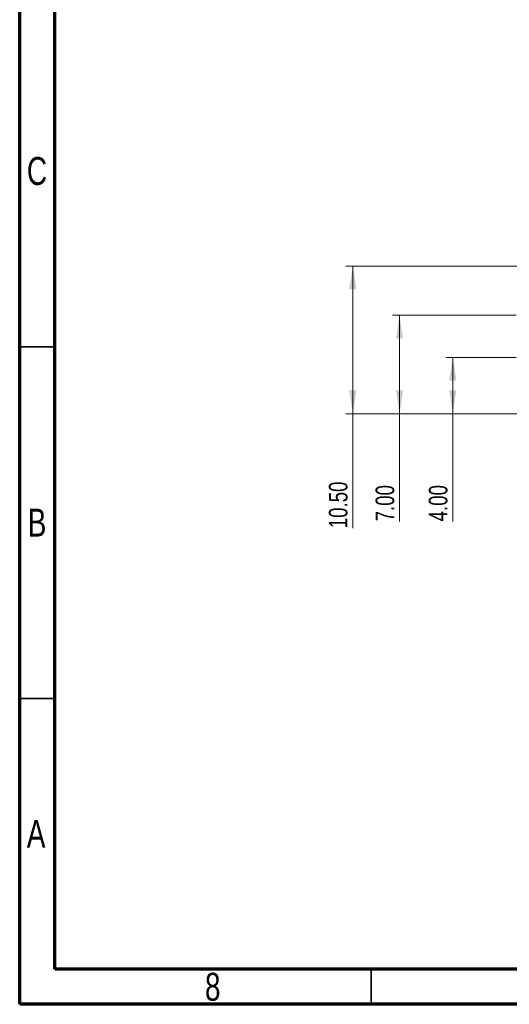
# Model space of a CAD drawing. Header units: millimetres. Extents: x 15 to 415, y 5 to 292.
# Tile 1 of 39: x 15 to 85, y 5 to 145. Entities that reach past the tile are written whole.
import ezdxf

# ---------------------------------------------------------------- set-up
doc = ezdxf.new("R2010")
doc.units = ezdxf.units.MM
doc.styles.add('SLDTEXTSTYLE0', font='TXT', dxfattribs={"width": 0.75})
doc.dimstyles.new('SLDDIMSTYLE0', dxfattribs={"dimtxt": 2.645833, "dimasz": 3.302, "dimexe": 0, "dimexo": 0.0625, "dimgap": 0.661458, "dimtad": 1, "dimlfac": 0.5, "dimrnd": 1e-09, "dimzin": 4, "dimdsep": 46, "dimtxsty": 'SLDTEXTSTYLE0', "dimsah": 1, "dimcen": 0.09, "dimadec": 0, "dimazin": 1, "dimtfac": 1, "dimtofl": 0, "dimtmove": 0, "dimatfit": 3, "dimfxl": 1, "dimfrac": 2, "dimtolj": 1, "dimtzin": 12, "dimarcsym": 0})

# ---------------------------------------------------------------- blocks, each defined once
blk = doc.blocks.new('_D')
at = {"color": 7, "linetype": 'Continuous', "lineweight": 0}
for p, q in [((85.61, 102.98), (68.04, 102.98)), ((69.04, 88.98), (69.04, 102.98)), ((87.03, 88.98), (68.04, 88.98)), ((69.04, 88.98), (69.04, 73.67))]:
    blk.add_line(p, q, dxfattribs=at)
at = {"color": 7, "linetype": 'Continuous', "lineweight": 18}
for points in [[(69.04, 102.98), (68.53, 99.68), (69.54, 99.68)], [(69.04, 88.98), (69.54, 92.28), (68.53, 92.28)]]:
    blk.add_solid(points, dxfattribs=at)
at = {"color": 7, "linetype": 'Continuous', "lineweight": 18, "insert": (65.63, 73.67), "char_height": 2.646, "attachment_point": 1, "rotation": 90, "style": 'SLDTEXTSTYLE0'}
blk.add_mtext('7.00', dxfattribs=at)
blk = doc.blocks.new('_D_1')
at = {"color": 7, "linetype": 'Continuous', "lineweight": 0}
for p, q in [((85.61, 96.98), (75.61, 96.98)), ((76.61, 88.98), (76.61, 96.98)), ((87.03, 88.98), (75.61, 88.98)), ((76.61, 88.98), (76.61, 73.67))]:
    blk.add_line(p, q, dxfattribs=at)
at = {"color": 7, "linetype": 'Continuous', "lineweight": 18}
for points in [[(76.61, 96.98), (76.1, 93.68), (77.12, 93.68)], [(76.61, 88.98), (77.12, 92.28), (76.1, 92.28)]]:
    blk.add_solid(points, dxfattribs=at)
at = {"color": 7, "linetype": 'Continuous', "lineweight": 18, "insert": (73.2, 73.67), "char_height": 2.646, "attachment_point": 1, "rotation": 90, "style": 'SLDTEXTSTYLE0'}
blk.add_mtext('4.00', dxfattribs=at)
blk = doc.blocks.new('_D_2')
at = {"color": 7, "linetype": 'Continuous', "lineweight": 0}
for p, q in [((100.61, 109.98), (61.39, 109.98)), ((62.39, 109.98), (62.39, 88.98)), ((87.03, 88.98), (61.39, 88.98)), ((62.39, 88.98), (62.39, 72.69))]:
    blk.add_line(p, q, dxfattribs=at)
at = {"color": 7, "linetype": 'Continuous', "lineweight": 18}
for points in [[(62.39, 109.98), (61.88, 106.68), (62.9, 106.68)], [(62.39, 88.98), (62.9, 92.28), (61.88, 92.28)]]:
    blk.add_solid(points, dxfattribs=at)
at = {"color": 7, "linetype": 'Continuous', "lineweight": 18, "insert": (58.98, 72.69), "char_height": 2.646, "attachment_point": 1, "rotation": 90, "style": 'SLDTEXTSTYLE0'}
blk.add_mtext('10.50', dxfattribs=at)

msp = doc.modelspace()

# ---------------------------------------------------------------- linework, layer by layer
at = {"color": 7, "linetype": 'Continuous', "lineweight": 70}
for p, q in [((15, 5), (15, 292)), ((20, 10), (20, 287)), ((410, 10), (20, 10)), ((415, 5), (15, 5))]:
    msp.add_line(p, q, dxfattribs=at)
at = {"color": 7, "linetype": 'Continuous', "lineweight": 35}
for p, q in [((20, 98.5), (15, 98.5)), ((20, 48.5), (15, 48.5)), ((65, 10), (65, 5))]:
    msp.add_line(p, q, dxfattribs=at)

# ---------------------------------------------------------------- texts
at = {"color": 7, "linetype": 'Continuous', "lineweight": 0, "char_height": 3.969, "attachment_point": 2, "style": 'SLDTEXTSTYLE0'}
for s, insert in [('C', (17.459, 125.477)), ('B', (17.471, 75.477)), ('A', (17.34, 31.227)), ('8', (42.46, 9.477))]:
    msp.add_mtext(s, dxfattribs=dict(at, insert=insert))

# ---------------------------------------------------------------- dimensions: what is measured, and where the dimension line sits
at = {"color": 7, "linetype": 'Continuous', "lineweight": 18}
for base, p1, p2, picture, middle in [((62.388, 88.982), (101.608, 109.982), (88.027, 88.982), '_D_2', (62.388, 77.091)), ((69.037, 102.982), (88.027, 88.982), (86.609, 102.982), '_D', (69.037, 77.091)), ((76.609, 96.982), (88.027, 88.982), (86.609, 96.982), '_D_1', (76.609, 77.091))]:
    dim = msp.add_linear_dim(base=base, p1=p1, p2=p2, angle=90, dimstyle='SLDDIMSTYLE0', dxfattribs=at)
    dim.commit()
    dim.dimension.update_dxf_attribs({"geometry": picture, "text_midpoint": middle, "dimtype": 160})

doc.saveas('drawing.dxf')
